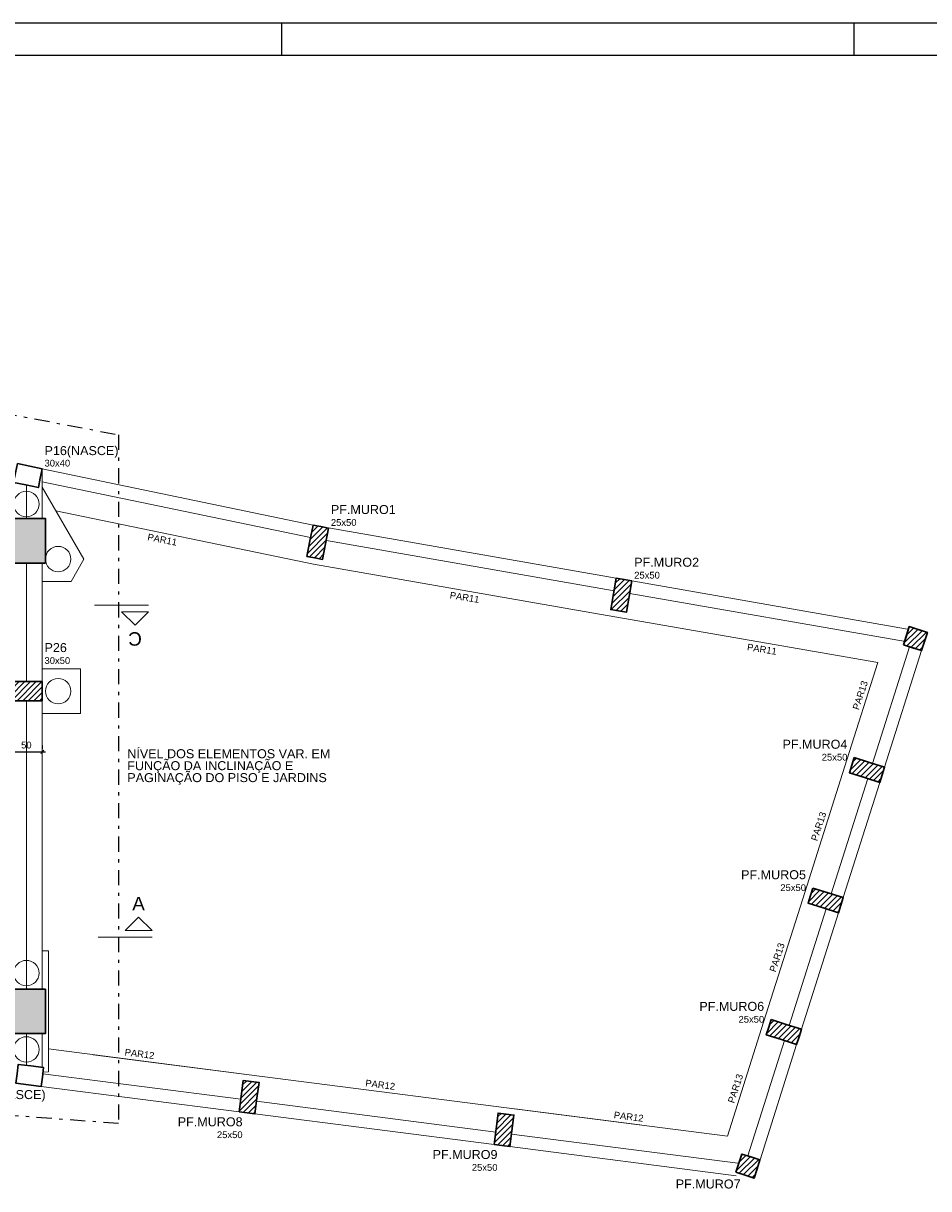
# Model space of a CAD drawing. Header units: millimetres. Extents: x 10 to 1250, y -62 to 528.
# Tile 94 of 256: x 98 to 126, y 91 to 128. Entities that reach past the tile are written whole.
import ezdxf

# ---------------------------------------------------------------- set-up
doc = ezdxf.new("R2010")
doc.units = ezdxf.units.MM
doc.header["$LTSCALE"] = 0.05
doc.linetypes.add('DASHDOT2', pattern=[12.7, 6.35, -3.175, 0, -3.175])
doc.linetypes.add('DOT', pattern=[6.35, 0, -6.35])
for name, color, linetype, lineweight in [('DT-Hachura pilar em laje', 254, 'Continuous', 5), ('FO-Cortes', 9, 'Continuous', 5), ('FO-Cotas', 5, 'Continuous', 5), ('FO-Eixos', 5, 'Continuous', 5), ('FO-Estacas dos blocos', 1, 'Continuous', 20), ('FO-Hachura pilar que morre', 106, 'Continuous', 5), ('FO-Hachura pilar que passa', 19, 'Continuous', 5), ('FO-Pilares', 4, 'Continuous', 30), ('FO-Seção das fundações', 9, 'Continuous', 5), ('FO-Textos das vigas', 7, 'Continuous', 5), ('FO-Textos dos pilares', 7, 'Continuous', 5), ('FO-Vigas', 7, 'Continuous', 5), ('LC-Seção dos pilares', 4, 'Continuous', 30)]:
    doc.layers.add(name, color=color, linetype=linetype, lineweight=lineweight)
doc.layers.add('FOLHA_PADRÃO', color=7, linetype='Continuous')
doc.styles.add('Arial', font='arial.ttf')
doc.styles.get("Standard").update_dxf_attribs({"font": 'arial.ttf'})
doc.dimstyles.new('UM_50.000000', dxfattribs={"dimtxt": 0.18, "dimasz": 0.1, "dimexe": 0.1, "dimexo": 0.2, "dimgap": 0.1, "dimtad": 1, "dimdec": 1, "dimlfac": 50, "dimzin": 0, "dimdsep": 46, "dimtxsty": 'Standard', "dimblk": 'OBLIQUE', "dimcen": 0.09, "dimdle": 0.1, "dimadec": 1, "dimazin": 2, "dimtfac": 1, "dimtdec": 1, "dimtofl": 0, "dimtmove": 0, "dimatfit": 3, "dimldrblk": 'OBLIQUE', "dimfxl": 1, "dimtolj": 1, "dimarcsym": 1})
pattern_1 = [(45, (34.06308, 117.18296), (-0.08838835, 0.08838835), [])]

# ---------------------------------------------------------------- blocks, each defined once
blk = doc.blocks.new('A1EST. 1500')
at = {"layer": 'FOLHA_PADRÃO', "color": 1, "linetype": 'Continuous'}
for p, q in [((150.008, 59.4), (0, 59.4)), ((95.5, 59.4), (95.5, 58.4)), ((113.5, 58.4), (113.5, 59.4))]:
    blk.add_line(p, q, dxfattribs=at)
at = {"layer": 'FOLHA_PADRÃO', "color": 6, "linetype": 'Continuous'}
blk.add_lwpolyline([(149, 58.4), (149, 1), (1, 1), (1, 58.4), (149, 58.4)], dxfattribs=at)
blk = doc.blocks.new('_Oblique')
at = {"color": 0, "linetype": 'ByBlock', "lineweight": -2}
blk.add_line((-0.5, -0.5), (0.5, 0.5), dxfattribs=at)
blk = doc.blocks.new('*D239')
at = {"layer": 'Defpoints', "color": 0, "transparency": 16777216}
for p in [(97.302, 105.028), (98.302, 105.028), (98.302, 105.028)]:
    blk.add_point(p, dxfattribs=at)
at = {"layer": 'FO-Cotas', "color": 0, "lineweight": -2, "transparency": 16777216}
for p, q in [((97.302, 105.228), (97.302, 105.128)), ((98.302, 105.228), (98.302, 105.128)), ((97.202, 105.028), (98.402, 105.028))]:
    blk.add_line(p, q, dxfattribs=at)
at = {"layer": 'FO-Cotas', "color": 0, "lineweight": -2, "transparency": 16777216, "xscale": 0.1, "yscale": 0.1, "zscale": 0.1, "rotation": 180}
blk.add_blockref('_Oblique', (97.302, 105.028), dxfattribs=at)
at = {"layer": 'FO-Cotas', "color": 0, "lineweight": -2, "transparency": 16777216, "xscale": 0.1, "yscale": 0.1, "zscale": 0.1}
blk.add_blockref('_Oblique', (98.302, 105.028), dxfattribs=at)
at = {"layer": 'FO-Cotas', "transparency": 16777216, "insert": (97.802, 105.239), "char_height": 0.2118, "attachment_point": 5, "rotation": 0.0057, "style": 'Arial'}
blk.add_mtext('\\A1;50', dxfattribs=at)

msp = doc.modelspace()

# ---------------------------------------------------------------- hatches: boundary and pattern name
at = {"layer": 'DT-Hachura pilar em laje', "linetype": 'Continuous'}
h = msp.add_hatch(dxfattribs=at)
h.set_pattern_fill('ANSI31', color=256, style=0)
h.set_pattern_definition(pattern_1)
h.paths.add_polyline_path([(107.3006, 112.0596), (107.0552, 112.1077), (106.8099, 112.1559), (106.7136, 111.6652), (106.6174, 111.1746), (106.8627, 111.1264), (107.108, 111.0783), (107.2043, 111.569)])
h = msp.add_hatch(dxfattribs=at)
h.set_pattern_fill('ANSI31', color=256, style=0)
h.set_pattern_definition(pattern_1)
h.paths.add_polyline_path([(116.8315, 110.4022), (116.5852, 110.4451), (116.339, 110.4881), (116.253, 109.9956), (116.167, 109.503), (116.4133, 109.46), (116.6596, 109.417), (116.7455, 109.9096)])
h = msp.add_hatch(dxfattribs=at)
h.set_pattern_fill('ANSI31', color=256, style=0)
h.set_pattern_definition(pattern_1)
h.paths.add_polyline_path([(125.3619, 108.3922), (125.6479, 108.3015), (125.9338, 108.2108), (126.0245, 108.4968), (126.1152, 108.7827), (125.8293, 108.8734), (125.5433, 108.9642), (125.4526, 108.6782)])
h = msp.add_hatch(dxfattribs=at)
h.set_pattern_fill('ANSI31', color=256, style=0)
h.set_pattern_definition(pattern_1)
h.paths.add_polyline_path([(123.8176, 104.8484), (123.742, 104.6101), (123.6664, 104.3718), (124.143, 104.2206), (124.6196, 104.0694), (124.6952, 104.3077), (124.7708, 104.546), (124.2942, 104.6972)])
h = msp.add_hatch(dxfattribs=at)
h.set_pattern_fill('ANSI31', color=256, style=0)
h.set_pattern_definition(pattern_1)
h.paths.add_polyline_path([(122.516, 100.747), (122.4404, 100.5087), (122.3648, 100.2704), (122.8414, 100.1192), (123.318, 99.968), (123.3936, 100.2063), (123.4692, 100.4446), (122.9926, 100.5958)])
h = msp.add_hatch(dxfattribs=at)
h.set_pattern_fill('ANSI31', color=256, style=0)
h.set_pattern_definition(pattern_1)
h.paths.add_polyline_path([(121.2026, 96.6084), (121.127, 96.3701), (121.0514, 96.1318), (121.528, 95.9806), (122.0046, 95.8294), (122.0802, 96.0677), (122.1558, 96.306), (121.6792, 96.4572)])
h = msp.add_hatch(dxfattribs=at)
h.set_pattern_fill('ANSI31', color=256, style=0)
h.set_pattern_definition(pattern_1)
h.paths.add_polyline_path([(104.4899, 93.7079), (104.7378, 93.6761), (104.9858, 93.6444), (105.0493, 94.1403), (105.1129, 94.6363), (104.8649, 94.668), (104.6169, 94.6998), (104.5534, 94.2038)])
h = msp.add_hatch(dxfattribs=at)
h.set_pattern_fill('ANSI31', color=256, style=0)
h.set_pattern_definition(pattern_1)
h.paths.add_polyline_path([(112.4991, 92.6793), (112.747, 92.6475), (112.995, 92.6158), (113.0585, 93.1117), (113.1221, 93.6077), (112.8741, 93.6394), (112.6261, 93.6712), (112.5626, 93.1752)])
h = msp.add_hatch(dxfattribs=at)
h.set_pattern_fill('ANSI31', color=256, style=0)
h.set_pattern_definition(pattern_1)
h.paths.add_polyline_path([(120.1003, 91.8112), (120.3863, 91.7204), (120.6722, 91.6297), (120.7629, 91.9157), (120.8537, 92.2016), (120.5677, 92.2924), (120.2817, 92.3831), (120.191, 92.0971)])
at = {"layer": 'FO-Hachura pilar que morre', "linetype": 'Continuous'}
for points in [[(97.2022, 110.9651), (97.8022, 110.9651), (98.4022, 110.9651), (98.4022, 111.6651), (98.4022, 112.3651), (97.8022, 112.3651), (97.2022, 112.3651), (97.2022, 111.6651)], [(98.4022, 97.5723), (97.8022, 97.5723), (97.2022, 97.5723), (97.2022, 96.8723), (97.2022, 96.1723), (97.8022, 96.1723), (98.4022, 96.1723), (98.4022, 96.8723)]]:
    msp.add_hatch(color=256, dxfattribs=at).paths.add_polyline_path(points)
at = {"layer": 'FO-Hachura pilar que passa', "linetype": 'Continuous'}
h = msp.add_hatch(dxfattribs=at)
h.set_pattern_fill('ANSI31', color=256, style=0)
h.set_pattern_definition([(45, (4.62526, 133.42751), (-0.08838835, 0.08838835), [])])
h.paths.add_polyline_path([(97.3022, 107.2347), (97.3022, 106.9347), (97.3022, 106.6347), (97.8022, 106.6347), (98.3022, 106.6347), (98.3022, 106.9347), (98.3022, 107.2347), (97.8022, 107.2347)])

# ---------------------------------------------------------------- linework, layer by layer
at = {"color": 94, "linetype": 'DASHDOT2', "ltscale": 1.5}
msp.add_lwpolyline([(71.8943, 95.4678), (71.8943, 101.7507), (73.8905, 101.7507), (73.8905, 114.1278), (84.6176, 114.1278), (84.6176, 118.0542), (100.6994, 114.9956), (100.6994, 93.3442), (71.8943, 95.4678)], dxfattribs=at)
at = {"layer": 'FO-Cortes'}
for p, q in [((101.6415, 109.6435), (99.9471, 109.6435)), ((100.0566, 99.1986), (101.751, 99.1986))]:
    msp.add_line(p, q, dxfattribs=at)
at = {"layer": 'FO-Cortes', "linetype": 'Continuous'}
for points in [[(101.6415, 109.4317), (100.7943, 109.4317), (101.2179, 109.0081), (101.6415, 109.4317)], [(101.751, 99.4104), (100.9038, 99.4104), (101.3274, 99.834), (101.751, 99.4104)]]:
    msp.add_lwpolyline(points, close=True, dxfattribs=at)
at = {"layer": 'FO-Eixos'}
for p, q in [((97.8022, 112.3651), (97.8022, 113.4163)), ((97.8022, 107.2347), (97.8022, 110.9651)), ((97.8022, 97.5723), (97.8022, 106.6347)), ((97.8022, 95.1709), (97.8022, 96.1723))]:
    msp.add_line(p, q, dxfattribs=at)
at = {"layer": 'FO-Estacas dos blocos'}
for centre in [(97.8022, 112.8198), (98.8022, 111.0878), (98.8022, 106.9347), (97.8022, 98.0723), (97.8022, 95.6723)]:
    msp.add_circle(centre, 0.4, dxfattribs=at)
at = {"layer": 'FO-Pilares'}
for points in [[(97.5191, 114.0883), (97.4578, 113.7947), (97.3964, 113.501), (97.788, 113.4192), (98.1795, 113.3374), (98.2409, 113.6311), (98.3022, 113.9247), (97.9107, 114.0065), (97.5191, 114.0883)], [(97.2022, 110.9651), (97.8022, 110.9651), (98.4022, 110.9651), (98.4022, 111.6651), (98.4022, 112.3651), (97.8022, 112.3651), (97.2022, 112.3651), (97.2022, 111.6651), (97.2022, 110.9651)], [(107.3006, 112.0596), (107.0552, 112.1077), (106.8099, 112.1559), (106.7136, 111.6652), (106.6174, 111.1746), (106.8627, 111.1264), (107.108, 111.0783), (107.2043, 111.569), (107.3006, 112.0596)], [(116.8315, 110.4022), (116.5852, 110.4451), (116.339, 110.4881), (116.253, 109.9956), (116.167, 109.503), (116.4133, 109.46), (116.6596, 109.417), (116.7455, 109.9096), (116.8315, 110.4022)], [(125.3619, 108.3922), (125.6479, 108.3015), (125.9338, 108.2108), (126.0245, 108.4968), (126.1152, 108.7827), (125.8293, 108.8734), (125.5433, 108.9642), (125.4526, 108.6782), (125.3619, 108.3922)], [(97.3022, 107.2347), (97.3022, 106.9347), (97.3022, 106.6347), (97.8022, 106.6347), (98.3022, 106.6347), (98.3022, 106.9347), (98.3022, 107.2347), (97.8022, 107.2347), (97.3022, 107.2347)], [(123.8176, 104.8484), (123.742, 104.6101), (123.6664, 104.3718), (124.143, 104.2206), (124.6196, 104.0694), (124.6952, 104.3077), (124.7708, 104.546), (124.2942, 104.6972), (123.8176, 104.8484)], [(122.516, 100.747), (122.4404, 100.5087), (122.3648, 100.2704), (122.8414, 100.1192), (123.318, 99.968), (123.3936, 100.2063), (123.4692, 100.4446), (122.9926, 100.5958), (122.516, 100.747)], [(98.4022, 97.5723), (97.8022, 97.5723), (97.2022, 97.5723), (97.2022, 96.8723), (97.2022, 96.1723), (97.8022, 96.1723), (98.4022, 96.1723), (98.4022, 96.8723), (98.4022, 97.5723)], [(121.2026, 96.6084), (121.127, 96.3701), (121.0514, 96.1318), (121.528, 95.9806), (122.0046, 95.8294), (122.0802, 96.0677), (122.1558, 96.306), (121.6792, 96.4572), (121.2026, 96.6084)], [(98.2672, 94.5073), (98.3048, 94.805), (98.3424, 95.1026), (97.9456, 95.1527), (97.5487, 95.2029), (97.5111, 94.9052), (97.4735, 94.6076), (97.8704, 94.5575), (98.2672, 94.5073)], [(104.4899, 93.7079), (104.7378, 93.6761), (104.9858, 93.6444), (105.0493, 94.1403), (105.1129, 94.6363), (104.8649, 94.668), (104.6169, 94.6998), (104.5534, 94.2038), (104.4899, 93.7079)], [(112.4991, 92.6793), (112.747, 92.6475), (112.995, 92.6158), (113.0585, 93.1117), (113.1221, 93.6077), (112.8741, 93.6394), (112.6261, 93.6712), (112.5626, 93.1752), (112.4991, 92.6793)], [(120.1003, 91.8112), (120.3863, 91.7204), (120.6722, 91.6297), (120.7629, 91.9157), (120.8537, 92.2016), (120.5677, 92.2924), (120.2817, 92.3831), (120.191, 92.0971), (120.1003, 91.8112)]]:
    msp.add_lwpolyline(points, close=True, dxfattribs=at)
at = {"layer": 'FO-Seção das fundações'}
for points in [[(99.6105, 111.0878), (98.3022, 113.3538)], [(99.2064, 110.3878), (99.6105, 111.0878)], [(99.2064, 110.3878), (98.3022, 110.3878)], [(98.3022, 107.6347), (99.5022, 107.6347)], [(99.5022, 106.2347), (99.5022, 107.6347)], [(99.5022, 106.2347), (98.3022, 106.2347)], [(98.3022, 98.7723), (98.5022, 98.7723)], [(98.5022, 94.9723), (98.5022, 98.7723)], [(98.5022, 94.9723), (98.3236, 94.9538)]]:
    msp.add_lwpolyline(points, dxfattribs=at)
at = {"layer": 'FO-Vigas'}
for p, q in [((98.3022, 112.3651), (98.3022, 113.9247)), ((98.3022, 113.9246), (106.8127, 112.1582)), ((98.3022, 113.5161), (106.7314, 111.7665)), ((98.7317, 112.6099), (106.8293, 110.9291)), ((107.2974, 112.0656), (116.3388, 110.487)), ((107.2286, 111.6715), (116.27, 110.0929)), ((98.3022, 107.2347), (98.3022, 110.9651)), ((106.8293, 110.9291), (115.3338, 109.4443)), ((116.8313, 110.4009), (125.4912, 108.8888)), ((116.7625, 110.0069), (125.4224, 108.4947)), ((115.3338, 109.4443), (124.5554, 107.834)), ((124.39, 104.6668), (125.5526, 108.3318)), ((124.7713, 104.5459), (125.9339, 108.2108)), ((123.5852, 104.7757), (124.5554, 107.834)), ((98.3022, 97.5723), (98.3022, 106.6347)), ((122.1995, 100.4077), (123.5852, 104.7757)), ((123.0888, 100.5653), (124.2388, 104.1902)), ((123.47, 100.4444), (124.6201, 104.0693)), ((120.9694, 96.5296), (122.1995, 100.4077)), ((121.776, 96.4265), (122.9376, 100.0887)), ((122.1572, 96.3056), (123.3188, 99.9678)), ((119.8328, 92.9472), (120.9694, 96.5296)), ((98.3022, 95.1077), (98.3022, 96.1723)), ((98.5022, 95.687), (104.6426, 94.8982)), ((120.4738, 92.3222), (121.6248, 95.95)), ((120.8551, 92.2012), (122.006, 95.829)), ((99.9041, 95.5069), (119.8328, 92.9473)), ((98.3174, 94.9042), (104.5407, 94.1047)), ((98.2644, 94.5077), (104.4897, 93.708)), ((105.0368, 94.0411), (112.5499, 93.0761)), ((113.1479, 93.806), (117.0768, 93.3012)), ((104.9858, 93.6444), (112.499, 92.6794)), ((113.046, 93.0125), (120.1543, 92.0993)), ((112.995, 92.6158), (120.1033, 91.7026))]:
    msp.add_line(p, q, dxfattribs=at)
at = {"layer": 'LC-Seção dos pilares'}
msp.add_lwpolyline([(125.3619, 108.3922), (125.9338, 108.2108), (126.1152, 108.7827), (125.5433, 108.9642), (125.3619, 108.3922)], close=True, dxfattribs=at)

# ---------------------------------------------------------------- block references
msp.add_blockref('A1EST. 1500', (10.3174, 68.5322))

# ---------------------------------------------------------------- texts
at = {"color": 94, "linetype": 'DASHDOT2', "ltscale": 1.5, "insert": (100.9738, 103.9898), "char_height": 0.2824, "width": 6.85563, "attachment_point": 7, "line_spacing_factor": 0.798, "style": 'Arial'}
msp.add_mtext('NÍVEL DOS ELEMENTOS VAR. EM FUNÇÃO DA INCLINAÇÃO E PAGINAÇÃO DO PISO E JARDINS', dxfattribs=at)
at = {"layer": 'FO-Cortes', "linetype": 'DOT', "ltscale": 0.2, "insert": (101.2179, 108.7963), "char_height": 0.4236, "width": 1.463228, "attachment_point": 8, "rotation": 180, "line_spacing_factor": 0.798, "style": 'Arial'}
msp.add_mtext('C', dxfattribs=at)
at = {"layer": 'FO-Cortes', "linetype": 'DOT', "ltscale": 0.2, "insert": (101.3274, 100.0458), "char_height": 0.4236, "width": 1.351433, "attachment_point": 8, "line_spacing_factor": 0.798, "style": 'Arial'}
msp.add_mtext('A', dxfattribs=at)
at = {"layer": 'FO-Textos das vigas', "char_height": 0.2118, "width": 1.870601, "attachment_point": 8, "line_spacing_factor": 0.798, "style": 'Arial'}
for s, insert, rotation in [('PAR11', (102.053, 111.596), 349), ('PAR11', (111.5571, 109.7812), 351), ('PAR11', (120.9002, 108.1498), 351), ('PAR13', (124.1078, 106.7732), 72), ('PAR13', (122.8003, 102.6518), 72), ('PAR13', (121.4933, 98.5316), 72), ('PAR12', (101.3462, 95.4284), 353), ('PAR12', (108.9087, 94.4571), 353), ('PAR13', (120.1858, 94.4101), 72), ('PAR12', (116.7155, 93.4544), 353)]:
    msp.add_mtext(s, dxfattribs=dict(at, insert=insert, rotation=rotation))
at = {"layer": 'FO-Textos dos pilares', "linetype": 'Continuous', "attachment_point": 7, "line_spacing_factor": 0.798, "style": 'Arial'}
for s, insert, char_height in [('P16(NASCE)', (98.3733, 114.2725), 0.2824), ('30x40', (98.3728, 113.9953), 0.2118), ('P26', (98.3728, 108.1604), 0.2824), ('30x50', (98.3728, 107.7897), 0.2118), ('P36(NASCE)', (96.083, 94.0266), 0.2824)]:
    msp.add_mtext(s, dxfattribs=dict(at, insert=insert, char_height=char_height))
at = {"layer": 'FO-Textos dos pilares', "line_spacing_factor": 0.798, "style": 'Arial'}
for s, insert, char_height, width, attachment_point in [('PF.MURO1', (107.3712, 112.5009), 0.2824, 4.144791, 7), ('25x50', (107.3712, 112.1302), 0.2118, 1.602961, 7), ('PF.MURO2', (116.9021, 110.8434), 0.2824, 4.144791, 7), ('25x50', (116.9021, 110.4728), 0.2118, 1.602961, 7), ('PF.MURO4', (123.601, 105.1216), 0.2824, 4.144791, 9), ('25x50', (123.601, 104.7509), 0.2118, 1.602961, 9), ('PF.MURO5', (122.299, 101.0206), 0.2824, 4.144791, 9), ('25x50', (122.299, 100.6499), 0.2118, 1.602961, 9), ('PF.MURO6', (120.986, 96.8816), 0.2824, 4.144791, 9), ('25x50', (120.986, 96.5109), 0.2118, 1.602961, 9), ('PF.MURO8', (104.597, 93.2521), 0.2824, 4.144791, 9), ('25x50', (104.597, 92.8815), 0.2118, 1.602961, 9), ('PF.MURO9', (112.606, 92.2241), 0.2824, 4.144791, 9), ('25x50', (112.606, 91.8535), 0.2118, 1.602961, 9), ('PF.MURO7', (120.245, 91.2971), 0.2824, 4.144791, 9)]:
    msp.add_mtext(s, dxfattribs=dict(at, insert=insert, char_height=char_height, width=width, attachment_point=attachment_point))

# ---------------------------------------------------------------- dimensions: what is measured, and where the dimension line sits
at = {"layer": 'FO-Cotas'}
dim = msp.add_linear_dim(base=(98.3022, 105.0277), p1=(97.3022, 105.0277), p2=(98.3022, 105.0277), dimstyle='UM_50.000000', override={"dimtxt": 0.2118, "dimasz": 0.1, "dimexe": 0.1, "dimexo": 0.2, "dimtad": 1, "dimtih": 0, "dimtoh": 0, "dimdec": 1, "dimlfac": 50, "dimzin": 8, "dimtxsty": 'Arial', "dimblk": 'Oblique', "dimblk1": 'Oblique', "dimblk2": 'Oblique', "dimsah": 1, "dimdle": 0.1, "dimse1": 0, "dimse2": 0, "dimclrt": 256, "dimadec": 1, "dimazin": 3, "dimtmove": 2, "dimldrblk": 'Oblique'}, dxfattribs=at)
dim.commit()
dim.dimension.update_dxf_attribs({"geometry": '*D239', "text_midpoint": (97.8022, 105.2395), "dimtype": 160, "text_rotation": 0.00573})

doc.saveas('drawing.dxf')
